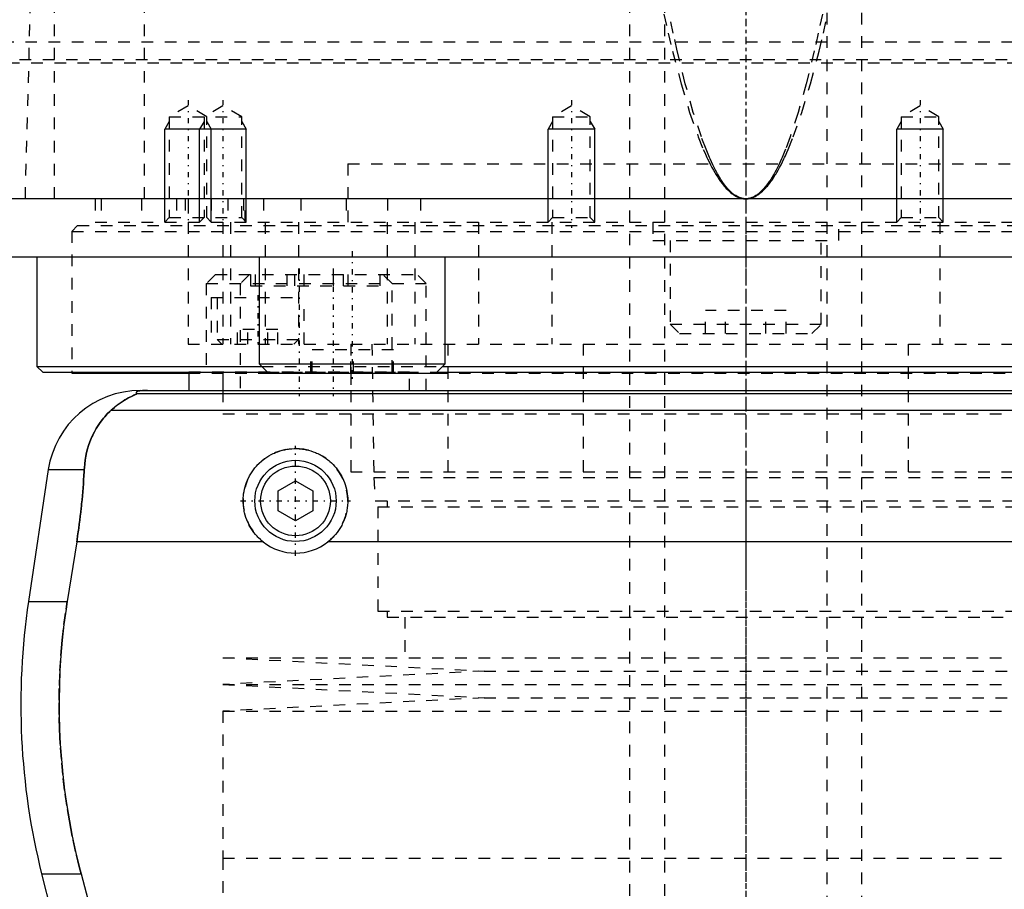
# Model space of a CAD drawing. Extents: x -105 to 105, y -144 to 599.
# Tile 5 of 10: x -62 to 22, y -43 to 32. Entities that reach past the tile are written whole.
import ezdxf

# ---------------------------------------------------------------- set-up
doc = ezdxf.new("R2010")
doc.units = 0
doc.linetypes.add('CENTER', pattern=[1.5, 0.45, -0.5, 0.05, -0.5])
doc.linetypes.add('DASHED', pattern=[2, 1, -1])
for name, color, linetype in [('AM_0', 7, 'CONTINUOUS'), ('AM_10', 7, 'CONTINUOUS'), ('AM_3', 7, 'DASHED'), ('AM_7', 7, 'CENTER')]:
    doc.layers.add(name, color=color, linetype=linetype)

msp = doc.modelspace()

# ---------------------------------------------------------------- linework, layer by layer
at = {"layer": 'AM_0', "color": 7, "linetype": 'CONTINUOUS'}
for p, q in [((100, 16.5), (-100, 16.5)), ((-79.5, 11.5), (79.5, 11.5)), ((-61, 11.5), (-61, 2.08)), ((-41.878, 11.5), (-41.878, 2.3)), ((-25.878, 2.3), (-25.878, 11.5)), ((-61, 2.08), (-60.5, 1.58)), ((-61, 2.08), (-41.658, 2.08)), ((-41.878, 2.3), (-41.078, 1.5)), ((-41.878, 2.3), (-25.878, 2.3)), ((-26.678, 1.5), (-25.878, 2.3)), ((-26.098, 2.08), (26.098, 2.08)), ((-60.5, 1.58), (-41.158, 1.58)), ((-58, 1.58), (-58, 1.5)), ((-58, 1.5), (-47.952, 1.5)), ((-47.93, 1.58), (-47.93, 0)), ((-45, 1.58), (-45, 0)), ((-41.078, 1.5), (-26.678, 1.5)), ((-26.598, 1.58), (26.598, 1.58)), ((-52.11, 0), (52.11, 0)), ((-52.378, -0.254), (52.378, -0.254)), ((-54.6, -1.693), (54.6, -1.693)), ((-60.021, -6.813), (-61.724, -18.159)), ((-60.021, -6.813), (-56.932, -6.813)), ((-40.25, -8.634), (-38.75, -7.768)), ((-38.75, -7.768), (-37.25, -8.634)), ((-40.25, -10.366), (-40.25, -8.634)), ((-37.25, -8.634), (-37.25, -10.366)), ((-38.75, -11.232), (-40.25, -10.366)), ((-37.25, -10.366), (-38.75, -11.232)), ((-57.58, -13.032), (-58.394, -18.159)), ((-41.538, -13.032), (-57.58, -13.032)), ((35.962, -13.032), (-35.962, -13.032)), ((-61.724, -18.159), (-58.394, -18.159)), ((-60.596, -41.616), (-57.893, -52.426)), ((-60.596, -41.616), (-57.2, -41.616)), ((-57.2, -41.616), (-55.781, -46.968))]:
    msp.add_line(p, q, dxfattribs=at)
for points in [[(-51.492, 0, 0), (-51.497, 0, 0), (-51.506, 0, 0), (-51.516, 0, 0), (-51.521, 0, 0), (-51.525, 0, 0), (-51.535, 0, 0), (-51.544, 0, 0), (-51.553, 0, 0), (-51.562, 0, 0), (-51.57, 0, 0), (-51.574, 0, 0), (-51.579, 0, 0), (-51.587, -0.001, 0), (-51.596, -0.001, 0), (-51.605, -0.001, 0), (-51.614, -0.001, 0), (-51.623, -0.001, 0), (-51.627, -0.001, 0), (-51.631, -0.001, 0), (-51.64, -0.001, 0), (-51.649, -0.002, 0), (-51.653, -0.002, 0), (-51.657, -0.002, 0), (-51.666, -0.002, 0), (-51.674, -0.002, 0), (-51.678, -0.002, 0), (-51.682, -0.002, 0), (-51.689, -0.003, 0), (-51.697, -0.003, 0), (-51.704, -0.003, 0), (-51.712, -0.003, 0), (-51.719, -0.003, 0), (-51.723, -0.004, 0), (-51.726, -0.004, 0), (-51.734, -0.004, 0), (-51.741, -0.004, 0), (-51.748, -0.004, 0), (-51.756, -0.005, 0), (-51.763, -0.005, 0), (-51.766, -0.005, 0), (-51.77, -0.005, 0), (-51.777, -0.006, 0), (-51.784, -0.006, 0), (-51.79, -0.006, 0), (-51.797, -0.007, 0), (-51.803, -0.007, 0), (-51.807, -0.007, 0), (-51.81, -0.007, 0), (-51.816, -0.007, 0), (-51.822, -0.008, 0), (-51.842, -0.009, 0), (-51.874, -0.011, 0), (-51.89, -0.012, 0), (-51.905, -0.013, 0), (-51.934, -0.015, 0), (-51.962, -0.017, 0), (-51.988, -0.019, 0), (-52.012, -0.022, 0), (-52.035, -0.024, 0), (-52.046, -0.025, 0), (-52.057, -0.026, 0), (-52.077, -0.029, 0), (-52.096, -0.031, 0), (-52.105, -0.032, 0), (-52.113, -0.033, 0), (-52.129, -0.036, 0), (-52.145, -0.038, 0), (-52.153, -0.039, 0), (-52.16, -0.04, 0), (-52.175, -0.043, 0), (-52.189, -0.045, 0), (-52.234, -0.053, 0), (-52.298, -0.069, 0), (-52.348, -0.084, 0), (-52.386, -0.099, 0), (-52.413, -0.113, 0), (-52.423, -0.121, 0), (-52.432, -0.128, 0), (-52.445, -0.142, 0), (-52.452, -0.157, 0), (-52.454, -0.171, 0), (-52.451, -0.186, 0), (-52.443, -0.201, 0), (-52.437, -0.209, 0), (-52.43, -0.216, 0), (-52.412, -0.231, 0), (-52.391, -0.247, 0), (-52.378, -0.254, 0)], [(-52.378, -0.254, 0), (-52.377, -0.255, 0), (-52.376, -0.256, 0), (-52.375, -0.258, 0), (-52.375, -0.259, 0), (-52.376, -0.26, 0), (-52.377, -0.263, 0), (-52.379, -0.265, 0), (-52.381, -0.268, 0), (-52.385, -0.271, 0), (-52.389, -0.274, 0), (-52.391, -0.275, 0), (-52.394, -0.277, 0), (-52.4, -0.281, 0), (-52.406, -0.284, 0), (-52.413, -0.288, 0), (-52.421, -0.292, 0), (-52.429, -0.296, 0), (-52.433, -0.299, 0), (-52.438, -0.301, 0), (-52.447, -0.306, 0), (-52.457, -0.31, 0), (-52.462, -0.313, 0), (-52.468, -0.315, 0), (-52.479, -0.321, 0), (-52.49, -0.326, 0), (-52.496, -0.329, 0), (-52.502, -0.331, 0), (-52.514, -0.337, 0), (-52.527, -0.343, 0), (-52.54, -0.349, 0), (-52.553, -0.355, 0), (-52.567, -0.361, 0), (-52.574, -0.364, 0), (-52.581, -0.368, 0), (-52.595, -0.374, 0), (-52.61, -0.381, 0), (-52.663, -0.405, 0), (-52.763, -0.452, 0), (-52.876, -0.506, 0), (-52.999, -0.568, 0), (-53.064, -0.602, 0), (-53.132, -0.638, 0), (-53.273, -0.717, 0), (-53.426, -0.807, 0), (-53.588, -0.908, 0), (-53.758, -1.021, 0), (-53.936, -1.147, 0), (-54.027, -1.214, 0), (-54.12, -1.286, 0), (-54.309, -1.438, 0), (-54.502, -1.605, 0), (-54.6, -1.693, 0)], [(-54.6, -1.693, 0), (-54.718, -1.8, 0), (-54.945, -2.021, 0), (-55.16, -2.253, 0), (-55.263, -2.372, 0), (-55.363, -2.494, 0), (-55.554, -2.744, 0), (-55.733, -3.004, 0), (-55.901, -3.271, 0), (-56.056, -3.547, 0), (-56.199, -3.831, 0), (-56.266, -3.975, 0), (-56.33, -4.121, 0), (-56.448, -4.419, 0), (-56.554, -4.722, 0), (-56.647, -5.031, 0), (-56.727, -5.345, 0), (-56.795, -5.664, 0), (-56.824, -5.825, 0), (-56.85, -5.988, 0), (-56.893, -6.315, 0), (-56.922, -6.646, 0), (-56.932, -6.813, 0)], [(-41.538, -13.032, 0), (-41.619, -12.967, 0), (-41.774, -12.832, 0), (-41.921, -12.693, 0), (-41.992, -12.621, 0), (-42.062, -12.547, 0), (-42.197, -12.393, 0), (-42.326, -12.231, 0), (-42.449, -12.062, 0), (-42.565, -11.886, 0), (-42.673, -11.704, 0), (-42.724, -11.611, 0), (-42.773, -11.517, 0), (-42.863, -11.325, 0), (-42.945, -11.128, 0), (-43.017, -10.929, 0), (-43.08, -10.727, 0), (-43.132, -10.523, 0), (-43.155, -10.42, 0), (-43.175, -10.318, 0), (-43.208, -10.113, 0), (-43.231, -9.909, 0), (-43.239, -9.808, 0), (-43.245, -9.707, 0), (-43.25, -9.507, 0), (-43.246, -9.308, 0), (-43.241, -9.208, 0), (-43.233, -9.108, 0), (-43.211, -8.906, 0), (-43.179, -8.704, 0), (-43.138, -8.502, 0), (-43.088, -8.302, 0), (-43.028, -8.104, 0), (-42.995, -8.006, 0), (-42.959, -7.908, 0), (-42.881, -7.716, 0), (-42.795, -7.528, 0), (-42.7, -7.345, 0), (-42.598, -7.166, 0), (-42.488, -6.994, 0), (-42.43, -6.91, 0), (-42.37, -6.827, 0), (-42.247, -6.668, 0), (-42.118, -6.515, 0), (-41.983, -6.37, 0), (-41.844, -6.232, 0), (-41.697, -6.099, 0), (-41.621, -6.035, 0), (-41.542, -5.971, 0), (-41.38, -5.849, 0), (-41.211, -5.732, 0), (-41.035, -5.623, 0), (-40.853, -5.521, 0), (-40.665, -5.428, 0), (-40.57, -5.384, 0), (-40.473, -5.343, 0), (-40.277, -5.267, 0), (-40.077, -5.2, 0), (-39.875, -5.143, 0), (-39.67, -5.095, 0), (-39.465, -5.057, 0), (-39.362, -5.042, 0), (-39.259, -5.029, 0), (-39.054, -5.01, 0), (-38.851, -5.001, 0), (-38.75, -5, 0), (-38.649, -5.001, 0), (-38.446, -5.01, 0), (-38.241, -5.029, 0), (-38.138, -5.042, 0), (-38.035, -5.057, 0), (-37.83, -5.095, 0), (-37.625, -5.143, 0), (-37.423, -5.2, 0), (-37.223, -5.267, 0), (-37.027, -5.343, 0), (-36.93, -5.384, 0), (-36.835, -5.428, 0), (-36.647, -5.521, 0), (-36.465, -5.623, 0), (-36.289, -5.732, 0), (-36.12, -5.849, 0), (-35.958, -5.971, 0), (-35.879, -6.035, 0), (-35.803, -6.099, 0), (-35.656, -6.232, 0), (-35.517, -6.37, 0), (-35.382, -6.515, 0), (-35.253, -6.668, 0), (-35.13, -6.827, 0), (-35.07, -6.91, 0), (-35.012, -6.994, 0), (-34.902, -7.166, 0), (-34.8, -7.345, 0), (-34.705, -7.528, 0), (-34.619, -7.716, 0), (-34.541, -7.908, 0), (-34.505, -8.006, 0), (-34.472, -8.104, 0), (-34.412, -8.302, 0), (-34.362, -8.502, 0), (-34.321, -8.704, 0), (-34.289, -8.906, 0), (-34.267, -9.108, 0), (-34.259, -9.208, 0), (-34.254, -9.308, 0), (-34.25, -9.507, 0), (-34.255, -9.707, 0), (-34.261, -9.808, 0), (-34.269, -9.909, 0), (-34.292, -10.113, 0), (-34.325, -10.318, 0), (-34.345, -10.42, 0), (-34.368, -10.523, 0), (-34.42, -10.727, 0), (-34.483, -10.929, 0), (-34.555, -11.128, 0), (-34.637, -11.325, 0), (-34.727, -11.517, 0), (-34.776, -11.611, 0), (-34.827, -11.704, 0), (-34.935, -11.886, 0), (-35.051, -12.062, 0), (-35.174, -12.231, 0), (-35.303, -12.393, 0), (-35.438, -12.547, 0), (-35.508, -12.621, 0), (-35.579, -12.693, 0), (-35.726, -12.832, 0), (-35.881, -12.967, 0), (-35.962, -13.032, 0)], [(-56.932, -6.813, 0), (-56.941, -6.985, 0), (-56.96, -7.331, 0), (-56.981, -7.678, 0), (-56.992, -7.852, 0), (-57.004, -8.026, 0), (-57.03, -8.374, 0), (-57.058, -8.723, 0), (-57.088, -9.071, 0), (-57.12, -9.42, 0), (-57.155, -9.769, 0), (-57.173, -9.943, 0), (-57.191, -10.117, 0), (-57.23, -10.464, 0), (-57.27, -10.81, 0), (-57.313, -11.155, 0), (-57.357, -11.498, 0), (-57.403, -11.84, 0), (-57.427, -12.01, 0), (-57.451, -12.18, 0), (-57.501, -12.52, 0), (-57.553, -12.861, 0), (-57.58, -13.032, 0)], [(-58.394, -18.159, 0), (-58.495, -18.825, 0), (-58.674, -20.156, 0), (-58.821, -21.482, 0), (-58.882, -22.142, 0), (-58.935, -22.799, 0), (-59.018, -24.102, 0), (-59.071, -25.384, 0), (-59.094, -26.642, 0), (-59.089, -27.883, 0), (-59.057, -29.149, 0), (-59.03, -29.791, 0), (-58.995, -30.438, 0), (-58.902, -31.746, 0), (-58.777, -33.067, 0), (-58.62, -34.395, 0), (-58.431, -35.726, 0), (-58.21, -37.055, 0), (-58.088, -37.717, 0), (-57.958, -38.376, 0), (-57.676, -39.685, 0), (-57.366, -40.978, 0), (-57.2, -41.616, 0)]]:
    msp.add_polyline3d(points, dxfattribs=at)
for radius in [3.5, 3]:
    msp.add_circle((-38.75, -9.5), radius, dxfattribs=at)
for centre, radius, start, end in [((-52.11, -8), 8, 90, 171.46703), ((-38.75, -9.5), 4.5, 231.7104, 308.2896), ((-2.388, -27.062), 60, 171.46703, 194.03784)]:
    msp.add_arc(centre, radius, start, end, dxfattribs=at)
at = {"layer": 'AM_10', "color": 7, "linetype": 'CONTINUOUS'}
for p, q in [((-49.621, 23.156), (-50, 22.5)), ((-46.621, 23.156), (-47, 22.5)), ((-46.379, 23.156), (-46, 22.5)), ((-43.379, 23.156), (-43, 22.5)), ((-16.621, 23.156), (-17, 22.5)), ((-13.379, 23.156), (-13, 22.5)), ((13.379, 23.156), (13, 22.5)), ((16.621, 23.156), (17, 22.5)), ((-50, 14.5), (-50, 22.5)), ((-43, 22.5), (-50, 22.5)), ((-47, 14.5), (-47, 22.5)), ((-46, 14.5), (-46, 22.5)), ((-43, 14.5), (-43, 22.5)), ((-13, 22.5), (-17, 22.5)), ((-17, 14.5), (-17, 22.5)), ((-13, 14.5), (-13, 22.5)), ((17, 22.5), (13, 22.5)), ((13, 14.5), (13, 22.5)), ((17, 14.5), (17, 22.5))]:
    msp.add_line(p, q, dxfattribs=at)
at = {"layer": 'AM_3', "color": 6, "linetype": 'DASHED'}
for p, q in [((-7, 565.5), (-7, -110.5)), ((7, -110.5), (7, 565.5)), ((-10, 553.5), (-10, -70.5)), ((10, -70.5), (10, 553.5)), ((-51.744, 16.5), (-51.744, 77.05)), ((-59.5, 16.5), (-59.5, 75.489)), ((-62, 16.5), (-60.5, 73.35)), ((-80, 30), (80, 30)), ((-79.5, 28.2), (79.5, 28.2)), ((-78.5, 28.5), (78.5, 28.5)), ((-48, 24.5), (-49.621, 23.564)), ((-46.379, 23.564), (-48, 24.5)), ((-45, 24.5), (-46.621, 23.564)), ((-43.379, 23.564), (-45, 24.5)), ((-15, 24.5), (-16.621, 23.564)), ((-13.379, 23.564), (-15, 24.5)), ((15, 24.5), (13.379, 23.564)), ((16.621, 23.564), (15, 24.5)), ((-49.621, 23.564), (-49.621, 14.879)), ((-49.621, 23.564), (-43.379, 23.564)), ((-46.621, 23.564), (-46.621, 14.879)), ((-46.379, 14.879), (-46.379, 23.564)), ((-43.379, 14.879), (-43.379, 23.564)), ((-16.621, 23.564), (-16.621, 14.879)), ((-16.621, 23.564), (-13.379, 23.564)), ((-13.379, 14.879), (-13.379, 23.564)), ((13.379, 23.564), (13.379, 14.879)), ((13.379, 23.564), (16.621, 23.564)), ((16.621, 14.879), (16.621, 23.564)), ((-34.25, 19.5), (34.25, 19.5)), ((-34.25, 19.5), (-34.25, 14.2)), ((-34.25, 19.5), (0, 19.5)), ((-56, 16.5), (-56, 14.5)), ((-55.474, 16.5), (-55.474, 14.5)), ((-52, 16.5), (-52, 14.5)), ((-49, 16.5), (-49, 14.5)), ((-48.25, 16.5), (-48.25, 14.5)), ((-48, 16.5), (-48, 4)), ((-46, 16.5), (-46, 14.5)), ((-44.587, 16.5), (-44.587, 14.5)), ((-43.236, 16.5), (-43.236, 14.5)), ((-43.087, 14.5), (-43.087, 16.5)), ((-41.5, 16.5), (-41.5, 14.5)), ((-38.286, 16.5), (-38.286, 14.5)), ((-34.381, 16.5), (-34.381, 14.5)), ((-30.84, 16.5), (-30.84, 14.5)), ((-28, 16.5), (-28, 14.5)), ((-56, 14.5), (56, 14.5)), ((-49.621, 14.879), (-50, 14.5)), ((-49.621, 14.879), (-43.379, 14.879)), ((-46.621, 14.879), (-47, 14.5)), ((-46, 14.5), (-46.379, 14.879)), ((-45.003, 14.5), (-45.003, 4)), ((-44.341, 14.5), (-44.341, 4)), ((-43, 14.5), (-43.379, 14.879)), ((-41.361, 14.5), (-41.361, 4)), ((-38.5, 14.5), (-38.5, 4)), ((-30.85, 14.5), (-30.85, 4)), ((-28.477, 14.5), (-28.477, 4)), ((-23, 14.5), (-23, 4)), ((-16.621, 14.879), (-17, 14.5)), ((-16.695, 14.5), (-16.695, 4)), ((-16.621, 14.879), (-13.379, 14.879)), ((-13, 14.5), (-13.379, 14.879)), ((-8, 14.5), (-8, 12.9)), ((0, 14.5), (0, 4)), ((8, 12.9), (8, 14.5)), ((13.379, 14.879), (13, 14.5)), ((13.379, 14.879), (16.621, 14.879)), ((17, 14.5), (16.621, 14.879)), ((16.695, 14.5), (16.695, 4)), ((-57.5, 14.2), (-58, 13.7)), ((-58, 13.7), (-58, 1.58)), ((-58, 13.7), (58, 13.7)), ((-57.5, 14.2), (57.5, 14.2)), ((-8, 12.9), (8, 12.9)), ((-6.5, 12.9), (-6.5, 5.7)), ((6.5, 5.7), (6.5, 12.9)), ((-45.63, 10), (-46.43, 9.2)), ((-45.63, 10), (-28.3, 10)), ((-42.7, 10), (-43.5, 9.2)), ((-42.616, 10), (-42.616, 9)), ((-42.213, 10), (-42.213, 9)), ((-39.5, 10), (-39.5, 9)), ((-38.832, 10), (-38.832, 9)), ((-38.027, 10), (-38.027, 9)), ((-35.5, 10), (-35.5, 9)), ((-34.646, 10), (-34.646, 9)), ((-34.244, 10), (-34.244, 9)), ((-31.5, 10), (-31.5, 9)), ((-30.43, 9.2), (-31.23, 10)), ((-27.5, 9.2), (-28.3, 10)), ((-46.43, 9.2), (-46.43, 1.6)), ((-46.43, 9.2), (-27.5, 9.2)), ((-43.5, 9.2), (-43.5, 0)), ((-42.616, 9), (-31.5, 9)), ((-30.43, 1.6), (-30.43, 9.2)), ((-27.5, 0), (-27.5, 9.2)), ((-46, 8), (-46, 4)), ((-46, 8), (-38, 8)), ((-45.5, 8), (-45.5, 4.4)), ((-38, 4), (-38, 8)), ((-3.464, 4.9), (-3.464, 6.9)), ((3.464, 6.9), (-3.464, 6.9)), ((-1.732, 4.9), (-1.732, 6.9)), ((1.732, 4.9), (1.732, 6.9)), ((3.464, 4.9), (3.464, 6.9)), ((-43.732, 4), (-43.732, 5.25)), ((-40.268, 5.25), (-43.732, 5.25)), ((-42.866, 4), (-42.866, 5.25)), ((-41.134, 4), (-41.134, 5.25)), ((-40.268, 4), (-40.268, 5.25)), ((-6.5, 5.7), (-5.7, 4.9)), ((-6.5, 5.7), (6.5, 5.7)), ((5.7, 4.9), (6.5, 5.7)), ((-45.5, 4.4), (-45.1, 4)), ((-45.5, 4.4), (-38.5, 4.4)), ((-38.9, 4), (-38.5, 4.4)), ((-5.7, 4.9), (5.7, 4.9)), ((-48, 4), (48, 4)), ((-37.43, 1.5), (-37.43, 3.5)), ((-30.327, 3.5), (-37.43, 3.5)), ((-37.324, 1.5), (-37.324, 3.5)), ((-34, 4), (-34, -7)), ((-33.984, 1.5), (-33.984, 3.5)), ((-33.772, 1.5), (-33.772, 3.5)), ((-32.175, 4), (-32, -7.5)), ((-30.432, 1.5), (-30.432, 3.5)), ((-30.327, 1.5), (-30.327, 3.5)), ((-25.65, 4), (-25.65, -7)), ((-13.979, 4), (-13.979, -7)), ((13.979, 4), (13.979, -7)), ((-41.658, 2.08), (-26.098, 2.08)), ((-47.952, 1.5), (-37.314, 1.5)), ((-47.93, 1.6), (-47.93, 1.58)), ((-47.93, 1.6), (-28.93, 1.6)), ((-41.158, 1.58), (-26.598, 1.58)), ((-35.545, 1.6), (-35.545, 1.5)), ((-34, 1.5), (-34, 0)), ((-30.911, 1.5), (-30.911, 1.6)), ((-28.93, 0), (-28.93, 1.6)), ((-26.678, 1.5), (26.678, 1.5)), ((-45, 0), (-45, -2)), ((-45, -2), (45, -2)), ((-45, -2), (45, -2)), ((-34, -7), (34, -7)), ((-32, -7.5), (-31.9, -9.5)), ((-32, -7.5), (32, -7.5)), ((-31.9, -9.5), (31.9, -9.5)), ((-31.65, -10), (-31.65, -19)), ((-31.65, -10), (31.65, -10)), ((-30.85, -9.5), (-30.85, -10)), ((-31.65, -19), (31.65, -19)), ((-30.85, -19), (-30.85, -19.5)), ((-30.85, -19.5), (30.85, -19.5)), ((-29.35, -19.5), (-29.35, -23)), ((-45, -23), (-22.5, -24.15)), ((-45, -23), (45, -23)), ((-22.5, -24.15), (-45, -25.3)), ((-22.5, -24.15), (22.5, -24.15)), ((-45, -25.3), (-22.5, -26.45)), ((-45, -25.3), (45, -25.3)), ((-22.5, -26.45), (-45, -27.6)), ((-22.5, -26.45), (22.5, -26.45)), ((-45, -27.6), (-45, -40.25)), ((-45, -27.6), (45, -27.6)), ((-45, -40.25), (45, -40.25)), ((-45, -40.25), (-45, -52.9)), ((-45, -40.25), (0, -40.25))]:
    msp.add_line(p, q, dxfattribs=at)
for points in [[(-7.05, 32.384, 0), (-6.68, 30.758, 0), (-6.311, 29.219, 0), (-5.57, 26.404, 0), (-4.829, 23.941, 0), (-4.088, 21.828, 0), (-3.655, 20.758, 0), (-3.531, 20.474, 0), (-3.407, 20.201, 0), (-3.345, 20.067, 0), (-3.284, 19.936, 0), (-3.16, 19.682, 0), (-3.036, 19.437, 0), (-2.912, 19.202, 0), (-2.788, 18.977, 0), (-2.664, 18.762, 0), (-2.603, 18.658, 0), (-2.541, 18.557, 0), (-2.417, 18.361, 0), (-2.293, 18.175, 0), (-2.231, 18.086, 0), (-2.169, 17.999, 0), (-2.045, 17.832, 0), (-1.921, 17.676, 0), (-1.859, 17.601, 0), (-1.797, 17.529, 0), (-1.673, 17.392, 0), (-1.549, 17.265, 0), (-1.426, 17.147, 0), (-1.302, 17.04, 0), (-1.178, 16.942, 0), (-1.116, 16.896, 0), (-1.054, 16.854, 0), (-0.93, 16.775, 0), (-0.806, 16.707, 0), (-0.682, 16.648, 0), (-0.558, 16.599, 0), (-0.486, 16.575, 0), (-0.465, 16.569, 0), (-0.444, 16.563, 0), (-0.434, 16.56, 0), (-0.424, 16.557, 0), (-0.403, 16.552, 0), (-0.382, 16.547, 0), (-0.372, 16.544, 0), (-0.362, 16.542, 0), (-0.341, 16.537, 0), (-0.32, 16.533, 0), (-0.31, 16.531, 0), (-0.3, 16.529, 0), (-0.279, 16.525, 0), (-0.258, 16.521, 0), (-0.238, 16.518, 0), (-0.217, 16.515, 0), (-0.196, 16.512, 0), (-0.186, 16.511, 0), (-0.176, 16.51, 0), (-0.155, 16.508, 0), (-0.134, 16.506, 0), (-0.114, 16.504, 0), (-0.093, 16.503, 0), (-0.072, 16.502, 0), (-0.062, 16.501, 0), (-0.052, 16.501, 0), (-0.031, 16.5, 0), (-0.01, 16.5, 0), (0, 16.5, 0)], [(0, 16.5, 0), (-0.01, 16.5, 0), (-0.029, 16.5, 0), (-0.048, 16.501, 0), (-0.058, 16.501, 0), (-0.068, 16.502, 0), (-0.087, 16.503, 0), (-0.106, 16.504, 0), (-0.126, 16.506, 0), (-0.145, 16.508, 0), (-0.164, 16.51, 0), (-0.174, 16.511, 0), (-0.184, 16.512, 0), (-0.203, 16.515, 0), (-0.222, 16.518, 0), (-0.242, 16.521, 0), (-0.261, 16.525, 0), (-0.28, 16.529, 0), (-0.29, 16.531, 0), (-0.299, 16.533, 0), (-0.319, 16.537, 0), (-0.338, 16.542, 0), (-0.348, 16.544, 0), (-0.357, 16.547, 0), (-0.377, 16.552, 0), (-0.396, 16.557, 0), (-0.406, 16.56, 0), (-0.415, 16.563, 0), (-0.435, 16.569, 0), (-0.454, 16.575, 0), (-0.473, 16.582, 0), (-0.493, 16.588, 0), (-0.512, 16.596, 0), (-0.522, 16.599, 0), (-0.531, 16.603, 0), (-0.551, 16.611, 0), (-0.57, 16.618, 0), (-0.589, 16.627, 0), (-0.609, 16.635, 0), (-0.628, 16.644, 0), (-0.638, 16.648, 0), (-0.647, 16.653, 0), (-0.667, 16.662, 0), (-0.686, 16.671, 0), (-0.754, 16.707, 0), (-0.869, 16.775, 0), (-0.985, 16.854, 0), (-1.043, 16.897, 0), (-1.101, 16.942, 0), (-1.217, 17.04, 0), (-1.333, 17.148, 0), (-1.449, 17.265, 0), (-1.565, 17.393, 0), (-1.681, 17.53, 0), (-1.739, 17.602, 0), (-1.797, 17.677, 0), (-1.912, 17.833, 0), (-2.028, 18, 0), (-2.086, 18.087, 0), (-2.144, 18.176, 0), (-2.26, 18.362, 0), (-2.376, 18.558, 0), (-2.434, 18.659, 0), (-2.491, 18.763, 0), (-2.607, 18.979, 0), (-2.723, 19.204, 0), (-2.839, 19.439, 0), (-2.955, 19.684, 0), (-3.07, 19.938, 0), (-3.128, 20.069, 0), (-3.186, 20.203, 0), (-3.302, 20.477, 0), (-3.417, 20.761, 0), (-3.822, 21.831, 0), (-4.515, 23.945, 0), (-5.208, 26.409, 0), (-5.9, 29.225, 0), (-6.245, 30.764, 0), (-6.59, 32.391, 0)], [(6.59, 32.391, 0), (6.245, 30.764, 0), (5.9, 29.225, 0), (5.208, 26.409, 0), (4.515, 23.945, 0), (3.822, 21.831, 0), (3.417, 20.761, 0), (3.302, 20.477, 0), (3.186, 20.203, 0), (3.128, 20.069, 0), (3.07, 19.938, 0), (2.955, 19.684, 0), (2.839, 19.439, 0), (2.723, 19.204, 0), (2.607, 18.979, 0), (2.491, 18.763, 0), (2.434, 18.659, 0), (2.376, 18.558, 0), (2.26, 18.362, 0), (2.144, 18.176, 0), (2.086, 18.087, 0), (2.028, 18, 0), (1.912, 17.833, 0), (1.797, 17.677, 0), (1.739, 17.602, 0), (1.681, 17.53, 0), (1.565, 17.393, 0), (1.449, 17.265, 0), (1.333, 17.148, 0), (1.217, 17.04, 0), (1.101, 16.942, 0), (1.043, 16.897, 0), (0.985, 16.854, 0), (0.869, 16.775, 0), (0.754, 16.707, 0), (0.638, 16.648, 0), (0.57, 16.618, 0), (0.551, 16.611, 0), (0.531, 16.603, 0), (0.522, 16.599, 0), (0.512, 16.596, 0), (0.493, 16.588, 0), (0.473, 16.582, 0), (0.454, 16.575, 0), (0.435, 16.569, 0), (0.415, 16.563, 0), (0.406, 16.56, 0), (0.396, 16.557, 0), (0.377, 16.552, 0), (0.357, 16.547, 0), (0.348, 16.544, 0), (0.338, 16.542, 0), (0.319, 16.537, 0), (0.299, 16.533, 0), (0.29, 16.531, 0), (0.28, 16.529, 0), (0.261, 16.525, 0), (0.242, 16.521, 0), (0.222, 16.518, 0), (0.203, 16.515, 0), (0.184, 16.512, 0), (0.174, 16.511, 0), (0.164, 16.51, 0), (0.145, 16.508, 0), (0.126, 16.506, 0), (0.106, 16.504, 0), (0.087, 16.503, 0), (0.068, 16.502, 0), (0.058, 16.501, 0), (0.048, 16.501, 0), (0.029, 16.5, 0), (0.01, 16.5, 0), (0, 16.5, 0)], [(0, 16.5, 0), (0.01, 16.5, 0), (0.031, 16.5, 0), (0.052, 16.501, 0), (0.062, 16.501, 0), (0.072, 16.502, 0), (0.093, 16.503, 0), (0.114, 16.504, 0), (0.134, 16.506, 0), (0.155, 16.508, 0), (0.176, 16.51, 0), (0.186, 16.511, 0), (0.196, 16.512, 0), (0.217, 16.515, 0), (0.238, 16.518, 0), (0.258, 16.521, 0), (0.279, 16.525, 0), (0.3, 16.529, 0), (0.31, 16.531, 0), (0.32, 16.533, 0), (0.341, 16.537, 0), (0.362, 16.542, 0), (0.372, 16.544, 0), (0.382, 16.547, 0), (0.403, 16.552, 0), (0.424, 16.557, 0), (0.434, 16.56, 0), (0.444, 16.563, 0), (0.465, 16.569, 0), (0.486, 16.575, 0), (0.506, 16.582, 0), (0.527, 16.588, 0), (0.548, 16.595, 0), (0.558, 16.599, 0), (0.568, 16.603, 0), (0.589, 16.61, 0), (0.61, 16.618, 0), (0.682, 16.648, 0), (0.806, 16.707, 0), (0.93, 16.775, 0), (1.054, 16.854, 0), (1.116, 16.896, 0), (1.178, 16.942, 0), (1.302, 17.04, 0), (1.426, 17.147, 0), (1.549, 17.265, 0), (1.673, 17.392, 0), (1.797, 17.529, 0), (1.859, 17.601, 0), (1.921, 17.676, 0), (2.045, 17.832, 0), (2.169, 17.999, 0), (2.231, 18.086, 0), (2.293, 18.175, 0), (2.417, 18.361, 0), (2.541, 18.557, 0), (2.603, 18.658, 0), (2.664, 18.762, 0), (2.788, 18.977, 0), (2.912, 19.202, 0), (3.036, 19.437, 0), (3.16, 19.682, 0), (3.284, 19.936, 0), (3.345, 20.067, 0), (3.407, 20.201, 0), (3.531, 20.474, 0), (3.655, 20.758, 0), (4.088, 21.828, 0), (4.829, 23.941, 0), (5.57, 26.404, 0), (6.311, 29.219, 0), (6.68, 30.758, 0), (7.05, 32.384, 0)], [(-54.6, -1.693, 0), (-54.508, -1.609, 0), (-54.325, -1.451, 0), (-54.145, -1.305, 0), (-54.057, -1.237, 0), (-53.97, -1.172, 0), (-53.799, -1.049, 0), (-53.635, -0.938, 0), (-53.477, -0.838, 0), (-53.327, -0.748, 0), (-53.184, -0.667, 0), (-53.116, -0.63, 0), (-53.051, -0.595, 0), (-52.927, -0.531, 0), (-52.812, -0.475, 0), (-52.704, -0.424, 0), (-52.644, -0.396, 0), (-52.628, -0.389, 0), (-52.612, -0.382, 0), (-52.604, -0.378, 0), (-52.596, -0.374, 0), (-52.581, -0.367, 0), (-52.566, -0.361, 0), (-52.551, -0.354, 0), (-52.537, -0.347, 0), (-52.523, -0.341, 0), (-52.516, -0.338, 0), (-52.509, -0.335, 0), (-52.496, -0.329, 0), (-52.484, -0.323, 0), (-52.478, -0.32, 0), (-52.472, -0.317, 0), (-52.46, -0.312, 0), (-52.449, -0.307, 0), (-52.444, -0.304, 0), (-52.439, -0.302, 0), (-52.429, -0.297, 0), (-52.421, -0.292, 0), (-52.412, -0.288, 0), (-52.405, -0.284, 0), (-52.398, -0.28, 0), (-52.395, -0.278, 0), (-52.392, -0.276, 0), (-52.387, -0.272, 0), (-52.383, -0.269, 0), (-52.38, -0.266, 0), (-52.377, -0.263, 0), (-52.376, -0.261, 0), (-52.375, -0.26, 0), (-52.375, -0.259, 0), (-52.376, -0.257, 0), (-52.377, -0.255, 0), (-52.378, -0.254, 0)], [(-56.932, -6.813, 0), (-56.922, -6.646, 0), (-56.893, -6.315, 0), (-56.85, -5.988, 0), (-56.824, -5.825, 0), (-56.795, -5.664, 0), (-56.727, -5.345, 0), (-56.647, -5.031, 0), (-56.554, -4.722, 0), (-56.448, -4.418, 0), (-56.329, -4.121, 0), (-56.266, -3.975, 0), (-56.199, -3.83, 0), (-56.056, -3.547, 0), (-55.9, -3.271, 0), (-55.733, -3.003, 0), (-55.554, -2.744, 0), (-55.363, -2.494, 0), (-55.263, -2.372, 0), (-55.16, -2.253, 0), (-54.945, -2.021, 0), (-54.718, -1.8, 0), (-54.6, -1.693, 0)], [(-57.58, -13.032, 0), (-57.553, -12.861, 0), (-57.501, -12.52, 0), (-57.451, -12.18, 0), (-57.427, -12.01, 0), (-57.403, -11.84, 0), (-57.357, -11.498, 0), (-57.313, -11.155, 0), (-57.27, -10.81, 0), (-57.23, -10.464, 0), (-57.191, -10.117, 0), (-57.173, -9.943, 0), (-57.155, -9.769, 0), (-57.12, -9.42, 0), (-57.088, -9.071, 0), (-57.058, -8.723, 0), (-57.03, -8.374, 0), (-57.004, -8.026, 0), (-56.992, -7.852, 0), (-56.981, -7.678, 0), (-56.96, -7.331, 0), (-56.941, -6.985, 0), (-56.932, -6.813, 0)], [(-57.2, -41.616, 0), (-57.366, -40.978, 0), (-57.676, -39.685, 0), (-57.958, -38.376, 0), (-58.088, -37.717, 0), (-58.21, -37.055, 0), (-58.431, -35.726, 0), (-58.62, -34.395, 0), (-58.777, -33.067, 0), (-58.902, -31.746, 0), (-58.995, -30.438, 0), (-59.03, -29.791, 0), (-59.057, -29.149, 0), (-59.089, -27.883, 0), (-59.094, -26.642, 0), (-59.071, -25.384, 0), (-59.018, -24.102, 0), (-58.935, -22.799, 0), (-58.882, -22.142, 0), (-58.821, -21.482, 0), (-58.674, -20.156, 0), (-58.495, -18.825, 0), (-58.394, -18.159, 0)]]:
    msp.add_polyline3d(points, dxfattribs=at)
msp.add_arc((-38.75, -9.5), 4.5, 308.2896, 231.7104, dxfattribs=at)
at = {"layer": 'AM_7', "color": 4, "linetype": 'CENTER'}
for p, q in [((0, 599.3), (0, -144.3)), ((0, 334.05), (0, -16.925)), ((0, 242.7), (0, -37.19)), ((-48, 25), (-48, 14)), ((-45, 25), (-45, 14)), ((-15, 25), (-15, 14)), ((15, 25), (15, 14)), ((0, 20.475), (0, -81.35)), ((-33.878, 12), (-33.878, 1)), ((-38.43, 10.5), (-38.43, -0.5)), ((-35.5, 10.5), (-35.5, -0.5)), ((-42, 8.2), (-42, 3.8)), ((-38.75, -14.225), (-38.75, -4.775)), ((0, -7.963), (0, -41.788)), ((-43.475, -9.5), (-34.025, -9.5)), ((0, -38.737), (0, -72.013))]:
    msp.add_line(p, q, dxfattribs=at)

doc.saveas('drawing.dxf')
